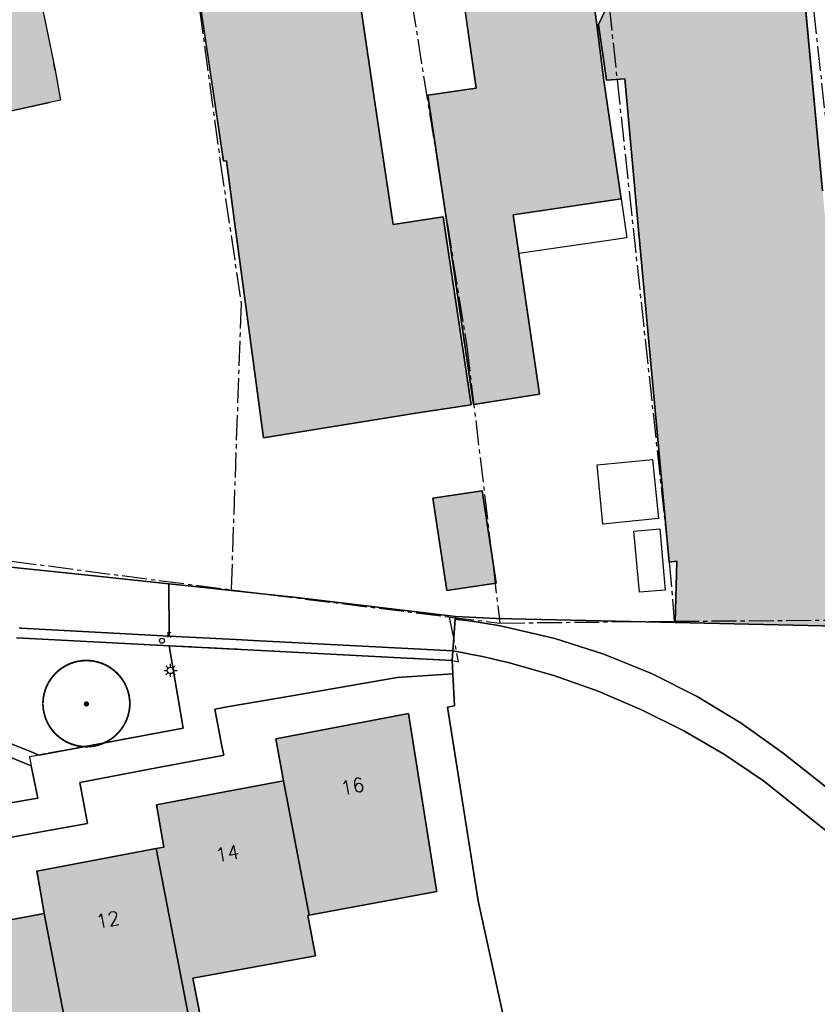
# Model space of a CAD drawing. Header units: metres. Extents: x 202952 to 203755, y 348879 to 349702.
# Tile 19 of 82: x 203274 to 203320, y 349285 to 349342. Entities that reach past the tile are written whole.
import ezdxf
from ezdxf.enums import TextEntityAlignment as Align

# ---------------------------------------------------------------- set-up
doc = ezdxf.new("R2010")
doc.units = ezdxf.units.M
doc.linetypes.add('1-200 CENTER', pattern=[4.28625, 2.8575, -0.47625, 0.47625, -0.47625])
for name, color, linetype in [('bgt.onbegroeidterreindeel', 252, 'Continuous'), ('PH-BEST-BEBOUWING', 1, 'Continuous'), ('PH-BEST-BEBOUWING-ARCERING', 254, 'Continuous'), ('PH-BEST-BEGROEIIING', 252, 'Continuous'), ('PH-BEST-HUISNUMMER', 7, 'Continuous'), ('PH-BEST-KADASTRALE-GRENS', 240, '1-200 CENTER'), ('PH-BEST-KOLK', 8, 'Continuous'), ('PH-BEST-LICHTMAST-HANDHAVENB', 6, 'Continuous'), ('PH-BEST-WEGDEEL', 253, 'Continuous'), ('PH-INM-BOOM-HANDHAVEN', 96, 'Continuous')]:
    doc.layers.add(name, color=color, linetype=linetype)
doc.styles.add('ROMANS', font='romans.shx')

# ---------------------------------------------------------------- blocks, each defined once
blk = doc.blocks.new('*U18')
blk.add_circle((0, 0), 0.142)
at = {"ltscale": 0.05, "style": 'ROMANS'}
blk.add_text('K', height=0.3, dxfattribs=at).set_placement((0.277, 0.195))
blk = doc.blocks.new('Lichtmast 2')
at = {"flags": 128}
for points in [[(-0.5, 0), (-0.25, 0)], [(-0.354, 0.354), (-0.177, 0.177)], [(0, 0.25), (0, 0.5)], [(0.177, 0.177), (0.354, 0.354)], [(0.25, 0), (0.5, 0)], [(-0.354, -0.354), (-0.177, -0.177)], [(0, -0.5), (0, -0.25)], [(0.177, -0.177), (0.354, -0.354)]]:
    blk.add_lwpolyline(points, dxfattribs=at)
blk.add_circle((0, 0), 0.25)
blk = doc.blocks.new('*U14')
at = {"const_width": 0.1}
blk.add_lwpolyline([(-2.5, 0.004, 0.990403), (2.5, 0.03, 0.990403), (-2.5, 0.018)], format="xyb", dxfattribs=at)
at = {"linetype": 'Continuous', "const_width": 0.15}
blk.add_lwpolyline([(-0.075, 0, 1), (0.075, 0, 1)], format="xyb", close=True, dxfattribs=at)

msp = doc.modelspace()

# ---------------------------------------------------------------- hatches: boundary and pattern name
at = {"layer": 'PH-BEST-BEBOUWING-ARCERING'}
for points in [[(203308.795, 349338.631), (203307.749, 349338.552), (203307.738, 349338.55), (203307.294, 349341.745), (203307.871, 349343.003), (203312.465, 349343.394), (203311.728, 349352.034), (203311.7, 349352.36), (203311.67, 349352.72), (203318.226, 349353.278), (203318.76, 349347.3), (203320.172, 349332.172), (203321.17, 349321.484), (203321.945, 349321.556), (203322.819, 349312.109), (203322.793, 349310.972), (203322.901, 349310.98), (203323.147, 349307.385), (203322.71, 349307.36), (203322.704, 349307.101), (203311.702, 349307.354), (203311.783, 349310.87), (203311.349, 349310.829), (203309.573, 349330.156)], [(203307.18, 349341.725), (203307.598, 349338.525), (203308.585, 349331.714), (203302.376, 349330.805), (203302.701, 349328.581), (203303.886, 349320.49), (203300.095, 349319.882), (203298.588, 349330.25), (203297.521, 349337.411), (203297.479, 349337.691), (203300.257, 349338.089), (203299.4, 349344.02), (203298.54, 349349.96), (203305.93, 349351.03), (203305.992, 349350.601), (203306.284, 349348.585)], [(203286.367, 349330.389), (203285.893, 349333.908), (203285.726, 349333.883), (203283.8, 349346.9), (203292.97, 349348.81), (203294.093, 349343.405), (203293.545, 349343.29), (203294.473, 349337.019), (203295.477, 349330.235), (203298.363, 349330.676), (203299.971, 349319.864), (203296.778, 349319.4), (203288.019, 349317.973)], [(203300.597, 349314.93), (203301.409, 349309.621), (203298.575, 349309.187), (203297.762, 349314.496)], [(203289.172, 349298.248), (203288.732, 349300.657), (203291.246, 349301.135), (203296.353, 349302.107), (203297.975, 349291.945), (203297.987, 349291.87), (203290.657, 349290.509)], [(203281.861, 349294.352), (203282.289, 349294.433), (203281.868, 349296.856), (203285.282, 349297.511), (203289.172, 349298.248), (203290.657, 349290.509), (203290.568, 349290.492), (203291.008, 349288.171), (203283.966, 349286.885), (203284.44, 349284.447), (203283.784, 349284.329)], [(203275.423, 349290.613), (203275.205, 349291.856), (203274.996, 349293.048), (203276.195, 349293.276), (203281.861, 349294.352), (203283.784, 349284.329), (203283.563, 349284.289), (203281.834, 349283.977), (203278.649, 349283.403), (203277.886, 349283.265), (203277.015, 349283.108), (203277.513, 349280.527), (203277.363, 349280.5)]]:
    msp.add_hatch(color=256, dxfattribs=at).paths.add_polyline_path(points, flags=17)
for points in [[(203308.796, 349338.631), (203307.75, 349338.552), (203307.739, 349338.55), (203307.295, 349341.745), (203307.872, 349343.003), (203312.466, 349343.394), (203311.729, 349352.034), (203311.701, 349352.36), (203311.671, 349352.72), (203318.227, 349353.278), (203318.761, 349347.3), (203320.173, 349332.172), (203321.171, 349321.484), (203321.946, 349321.556), (203322.82, 349312.109), (203322.794, 349310.972), (203322.902, 349310.98), (203323.148, 349307.385), (203322.711, 349307.36), (203322.705, 349307.101), (203311.703, 349307.354), (203311.784, 349310.87), (203311.35, 349310.829), (203309.574, 349330.156)], [(203307.181, 349341.725), (203307.599, 349338.525), (203308.586, 349331.714), (203302.377, 349330.805), (203302.702, 349328.581), (203303.887, 349320.49), (203300.096, 349319.882), (203298.589, 349330.25), (203297.522, 349337.411), (203297.48, 349337.691), (203300.258, 349338.089), (203299.401, 349344.02), (203298.541, 349349.96), (203305.931, 349351.03), (203305.993, 349350.601), (203306.285, 349348.585)], [(203274.84, 349345.01), (203268.12, 349343.63), (203269.33, 349337.75), (203270.222, 349333.366), (203266.232, 349332.732), (203267.903, 349321.624), (203273.375, 349322.589), (203271.751, 349333.427), (203272.805, 349333.718), (203272.234, 349336.5), (203275.718, 349337.254), (203276.348, 349337.391), (203276.05, 349339.13), (203275.974, 349339.501)], [(203275.423, 349290.613), (203268.144, 349289.247), (203268.589, 349286.82), (203270.575, 349276.465), (203270.667, 349276.483), (203270.151, 349279.211), (203274.141, 349279.924), (203277.363, 349280.5)]]:
    msp.add_hatch(color=256, dxfattribs=at).paths.add_polyline_path(points)

# ---------------------------------------------------------------- linework, layer by layer
at = {"layer": 'bgt.onbegroeidterreindeel'}
for p, q in [((203283.8, 349346.9), (203285.726, 349333.883)), ((203320.172, 349332.172), (203318.76, 349347.3)), ((203299.4, 349344.02), (203300.257, 349338.089)), ((203294.473, 349337.019), (203293.545, 349343.29)), ((203307.18, 349341.725), (203307.294, 349341.745)), ((203307.598, 349338.525), (203307.18, 349341.725)), ((203307.294, 349341.745), (203307.738, 349338.55)), ((203276.05, 349339.13), (203275.974, 349339.501)), ((203308.585, 349331.714), (203307.598, 349338.525)), ((203307.738, 349338.55), (203307.749, 349338.552)), ((203307.749, 349338.552), (203308.795, 349338.631)), ((203308.795, 349338.631), (203309.573, 349330.156)), ((203300.257, 349338.089), (203297.479, 349337.691)), ((203272.234, 349336.5), (203275.718, 349337.254)), ((203297.479, 349337.691), (203297.521, 349337.411)), ((203297.521, 349337.411), (203298.588, 349330.25)), ((203295.477, 349330.235), (203294.473, 349337.019)), ((203285.726, 349333.883), (203285.893, 349333.908)), ((203285.893, 349333.908), (203286.367, 349330.389)), ((203302.376, 349330.805), (203308.585, 349331.714)), ((203286.367, 349330.389), (203288.019, 349317.973)), ((203298.363, 349330.676), (203295.477, 349330.235)), ((203299.971, 349319.864), (203298.363, 349330.676)), ((203302.701, 349328.581), (203302.376, 349330.805)), ((203298.588, 349330.25), (203300.095, 349319.882)), ((203309.573, 349330.156), (203311.349, 349310.829)), ((203303.886, 349320.49), (203302.701, 349328.581)), ((203300.095, 349319.882), (203303.886, 349320.49)), ((203296.778, 349319.4), (203299.971, 349319.864)), ((203288.019, 349317.973), (203296.778, 349319.4)), ((203277.919, 349310.074), (203272.948, 349310.594)), ((203311.349, 349310.829), (203311.783, 349310.87)), ((203311.783, 349310.87), (203311.702, 349307.354)), ((203282.58, 349309.574), (203277.919, 349310.074)), ((203283.526, 349309.472), (203282.58, 349309.574)), ((203288.494, 349308.938), (203283.526, 349309.472)), ((203289.762, 349308.802), (203288.494, 349308.938)), ((203299.057, 349307.699), (203289.762, 349308.802)), ((203301.426, 349307.577), (203299.057, 349307.699)), ((203311.702, 349307.354), (203301.426, 349307.577))]:
    msp.add_line(p, q, dxfattribs=at)
msp.add_lwpolyline([(203300.597, 349314.93), (203297.762, 349314.496), (203298.575, 349309.187), (203301.409, 349309.621), (203300.597, 349314.93)], close=True, dxfattribs=at)
for points in [[(203331.151, 349289.361), (203317.896, 349299.832), (203315.495, 349301.558), (203312.966, 349303.09), (203310.325, 349304.418), (203307.587, 349305.535), (203304.77, 349306.433), (203301.891, 349307.107), (203301.419, 349307.195), (203300.947, 349307.276), (203300.473, 349307.352), (203299.998, 349307.422), (203299.522, 349307.486), (203299.046, 349307.544), (203299.057, 349307.699), (203301.426, 349307.577), (203311.702, 349307.354), (203322.704, 349307.101)], [(203302.846, 349280), (203300.364, 349291.349), (203298.602, 349302.485), (203298.997, 349302.548), (203298.91, 349304.389), (203298.874, 349305.157), (203298.912, 349305.713), (203299.447, 349305.618), (203299.98, 349305.516), (203300.512, 349305.408), (203301.043, 349305.293), (203301.572, 349305.171), (203302.099, 349305.043), (203304.708, 349304.302), (203307.266, 349303.398), (203309.761, 349302.335), (203312.184, 349301.117), (203314.526, 349299.748), (203316.777, 349298.234), (203329.841, 349287.81), (203332.637, 349285.726), (203335.575, 349283.85)], [(203259.219, 349280), (203257.687, 349288.411), (203264.514, 349289.696), (203264.267, 349291.153), (203264.721, 349291.239), (203270.897, 349292.408), (203270.492, 349294.452), (203274.188, 349295.115), (203275.672, 349295.381), (203277.911, 349295.782), (203277.461, 349298.144), (203281.874, 349298.983), (203285.565, 349299.685), (203285.735, 349299.717), (203285.636, 349300.232), (203285.226, 349302.369), (203285.93, 349302.49), (203289.769, 349303.153), (203295.712, 349304.178), (203298.91, 349304.389), (203298.997, 349302.548), (203298.602, 349302.485), (203300.364, 349291.349), (203302.846, 349280)], [(203284.44, 349284.447), (203283.966, 349286.885), (203291.008, 349288.171), (203290.568, 349290.492), (203290.657, 349290.509), (203297.987, 349291.87), (203297.975, 349291.945), (203296.353, 349302.107), (203291.246, 349301.135), (203288.732, 349300.657), (203289.172, 349298.248), (203285.282, 349297.511), (203281.868, 349296.856), (203282.289, 349294.433), (203281.861, 349294.352), (203276.195, 349293.276), (203274.996, 349293.048), (203275.205, 349291.856), (203275.423, 349290.613), (203268.144, 349289.247), (203268.589, 349286.82), (203268.426, 349286.789), (203261.283, 349285.432), (203262.284, 349280)]]:
    msp.add_lwpolyline(points, dxfattribs=at)
at = {"layer": 'PH-BEST-BEBOUWING'}
msp.add_lwpolyline([(203322.704, 349307.101), (203311.702, 349307.354), (203311.783, 349310.87), (203311.349, 349310.829), (203309.573, 349330.156), (203308.795, 349338.631), (203308.795, 349338.631), (203307.749, 349338.552), (203307.738, 349338.55), (203307.294, 349341.745), (203307.871, 349343.003), (203312.465, 349343.394), (203311.728, 349352.034), (203311.7, 349352.36), (203311.67, 349352.72), (203318.226, 349353.278), (203318.76, 349347.3), (203320.172, 349332.172)], dxfattribs=at)
for points in [[(203307.18, 349341.725), (203307.598, 349338.525), (203308.585, 349331.714), (203302.376, 349330.805), (203302.701, 349328.581), (203303.886, 349320.49), (203300.095, 349319.882), (203298.588, 349330.25), (203297.521, 349337.411), (203297.479, 349337.691), (203300.257, 349338.089), (203299.4, 349344.02), (203298.54, 349349.96), (203305.93, 349351.03), (203305.992, 349350.601), (203306.284, 349348.585), (203307.18, 349341.725)], [(203286.367, 349330.389), (203285.893, 349333.908), (203285.726, 349333.883), (203283.8, 349346.9), (203292.97, 349348.81), (203294.093, 349343.405), (203293.545, 349343.29), (203294.473, 349337.019), (203295.477, 349330.235), (203298.363, 349330.676), (203299.971, 349319.864), (203296.778, 349319.4), (203288.019, 349317.973), (203286.367, 349330.389)], [(203276.05, 349339.13), (203276.348, 349337.391), (203275.718, 349337.254), (203272.234, 349336.5), (203272.805, 349333.718), (203271.751, 349333.427), (203273.375, 349322.589), (203267.903, 349321.624), (203266.232, 349332.732), (203270.222, 349333.366), (203269.33, 349337.75), (203268.12, 349343.63), (203274.84, 349345.01), (203275.974, 349339.501), (203276.05, 349339.13)], [(203302.701, 349328.581), (203302.376, 349330.805), (203308.585, 349331.714), (203308.909, 349329.48), (203302.701, 349328.581)], [(203310.393, 349316.735), (203310.73, 349313.326), (203307.541, 349313.011), (203307.204, 349316.42), (203310.393, 349316.735)], [(203300.597, 349314.93), (203301.409, 349309.621), (203298.575, 349309.187), (203297.762, 349314.496), (203300.597, 349314.93)], [(203309.633, 349309.086), (203309.319, 349312.613), (203310.812, 349312.746), (203311.125, 349309.219), (203309.633, 349309.086)], [(203289.172, 349298.248), (203288.732, 349300.657), (203291.246, 349301.135), (203296.353, 349302.107), (203297.975, 349291.945), (203297.987, 349291.87), (203290.657, 349290.509), (203289.172, 349298.248)], [(203281.861, 349294.352), (203282.289, 349294.433), (203281.868, 349296.856), (203285.282, 349297.511), (203289.172, 349298.248), (203290.657, 349290.509), (203290.568, 349290.492), (203291.008, 349288.171), (203283.966, 349286.885), (203284.44, 349284.447), (203283.784, 349284.329), (203281.861, 349294.352)], [(203275.423, 349290.613), (203275.205, 349291.856), (203274.996, 349293.048), (203276.195, 349293.276), (203281.861, 349294.352), (203283.784, 349284.329), (203283.563, 349284.289), (203281.834, 349283.977), (203278.649, 349283.403), (203277.886, 349283.265), (203277.015, 349283.108), (203277.513, 349280.527), (203277.363, 349280.5), (203275.423, 349290.613)], [(203268.589, 349286.82), (203268.144, 349289.247), (203275.423, 349290.613), (203277.363, 349280.5), (203274.141, 349279.924), (203270.151, 349279.211), (203270.667, 349276.483), (203270.575, 349276.465), (203268.589, 349286.82)]]:
    msp.add_lwpolyline(points, close=True, dxfattribs=at)
at = {"layer": 'PH-BEST-BEGROEIIING'}
msp.add_lwpolyline([(203273.815, 349306.476), (203281.892, 349306.051), (203282.6, 349306.014), (203283.398, 349301.268), (203281.879, 349300.985), (203275.121, 349299.728), (203274.534, 349299.962), (203272.549, 349300.752)], dxfattribs=at)
msp.add_lwpolyline([(203272.142, 349300.138), (203272.69, 349299.915), (203274.667, 349299.109), (203275.042, 349297.25), (203273.603, 349296.99), (203268.626, 349296.09), (203267.93, 349299.394), (203272.142, 349300.138)], close=True, dxfattribs=at)
at = {"layer": 'PH-BEST-KADASTRALE-GRENS', "ltscale": 0.5}
for p, q in [((203269.282, 349311.432), (203286.165, 349309.231)), ((203286.165, 349309.231), (203298.708, 349307.666)), ((203298.708, 349307.666), (203301.616, 349307.32)), ((203298.708, 349307.666), (203299.224, 349305.096)), ((203301.616, 349307.32), (203311.645, 349307.422)), ((203311.645, 349307.422), (203323.139, 349307.506)), ((203298.873, 349305.157), (203282.597, 349306.014)), ((203298.873, 349305.157), (203299.224, 349305.096)), ((203275.12, 349299.728), (203274.563, 349299.624)), ((203274.563, 349299.624), (203274.667, 349299.108))]:
    msp.add_line(p, q, dxfattribs=at)
for points in [[(203306.969, 349351.344), (203311.349, 349310.829), (203311.645, 349307.422)], [(203295.54, 349349.362), (203299.715, 349323.22), (203301.616, 349307.32)], [(203283.763, 349346.877), (203285.538, 349333.852), (203286.735, 349325.692), (203286.165, 349309.231)], [(203319.646, 349342.626), (203321.945, 349321.556), (203322.836, 349311.923), (203323.139, 349307.506)], [(203282.597, 349306.014), (203283.398, 349301.268), (203275.12, 349299.728)], [(203274.667, 349299.108), (203275.042, 349297.25), (203268.627, 349296.09)]]:
    msp.add_lwpolyline(points, dxfattribs=at)
at = {"layer": 'PH-BEST-WEGDEEL'}
for points in [[(203312.465, 349343.394), (203307.871, 349343.003), (203307.294, 349341.745), (203307.18, 349341.725), (203306.284, 349348.585), (203305.992, 349350.601), (203305.93, 349351.03), (203307.216, 349351.326), (203307.577, 349351.409), (203311.7, 349352.36), (203311.728, 349352.034), (203312.465, 349343.394)], [(203299.057, 349307.699), (203299.046, 349307.544), (203298.912, 349305.713), (203287.457, 349306.31), (203286.434, 349306.365), (203282.597, 349306.572), (203282.58, 349309.574), (203283.526, 349309.472), (203288.494, 349308.938), (203289.762, 349308.802), (203299.057, 349307.699)]]:
    msp.add_lwpolyline(points, close=True, dxfattribs=at)
for points in [[(203272.948, 349310.594), (203277.919, 349310.074), (203282.58, 349309.574), (203282.597, 349306.572), (203281.894, 349306.61), (203274.066, 349307.032), (203273.982, 349307.037)], [(203329.841, 349287.81), (203316.777, 349298.234), (203314.526, 349299.748), (203312.184, 349301.117), (203309.761, 349302.335), (203307.266, 349303.398), (203304.708, 349304.302), (203302.099, 349305.043), (203301.572, 349305.171), (203301.043, 349305.293), (203300.512, 349305.408), (203299.98, 349305.516), (203299.447, 349305.618), (203298.912, 349305.713), (203299.046, 349307.544), (203299.522, 349307.486), (203299.998, 349307.422), (203300.473, 349307.352), (203300.947, 349307.276), (203301.419, 349307.195), (203301.891, 349307.107), (203304.77, 349306.433), (203307.587, 349305.535), (203310.325, 349304.418), (203312.966, 349303.09), (203315.495, 349301.558), (203317.896, 349299.832), (203331.151, 349289.361)], [(203273.982, 349307.037), (203274.066, 349307.032), (203281.894, 349306.61), (203282.597, 349306.572), (203286.434, 349306.365), (203287.457, 349306.31), (203298.912, 349305.713), (203298.874, 349305.157), (203295.527, 349305.333), (203287.877, 349305.736), (203286.362, 349305.816), (203282.6, 349306.014), (203281.892, 349306.051), (203273.815, 349306.476)], [(203272.549, 349300.752), (203274.534, 349299.962), (203275.121, 349299.728), (203281.879, 349300.985), (203283.398, 349301.268), (203282.6, 349306.014), (203286.362, 349305.816), (203287.877, 349305.736), (203295.527, 349305.333), (203298.874, 349305.157), (203298.91, 349304.389), (203295.712, 349304.178), (203289.769, 349303.153), (203285.93, 349302.49), (203285.226, 349302.369), (203285.636, 349300.232), (203285.735, 349299.717), (203285.565, 349299.685), (203281.874, 349298.983), (203277.461, 349298.144), (203277.911, 349295.782), (203275.672, 349295.381), (203274.188, 349295.115), (203270.492, 349294.452)], [(203273.603, 349296.99), (203275.042, 349297.25), (203274.667, 349299.109), (203272.69, 349299.915)]]:
    msp.add_lwpolyline(points, dxfattribs=at)

# ---------------------------------------------------------------- block references
at = {"layer": 'PH-BEST-KOLK', "color": 9}
msp.add_blockref('*U18', (203282.187, 349306.301), dxfattribs=at)
at = {"layer": 'PH-BEST-KOLK'}
msp.add_blockref('*U18', (203282.187, 349306.301), dxfattribs=at)
at = {"layer": 'PH-BEST-LICHTMAST-HANDHAVENB', "color": 9, "xscale": 0.75, "yscale": 0.75, "zscale": 0.75}
msp.add_blockref('Lichtmast 2', (203282.68, 349304.597), dxfattribs=at)
at = {"layer": 'PH-BEST-LICHTMAST-HANDHAVENB', "xscale": 0.75, "yscale": 0.75, "zscale": 0.75}
msp.add_blockref('Lichtmast 2', (203282.68, 349304.597), dxfattribs=at)
at = {"layer": 'PH-INM-BOOM-HANDHAVEN'}
msp.add_blockref('*U14', (203277.842, 349302.664), dxfattribs=at)

# ---------------------------------------------------------------- texts
at = {"layer": 'PH-BEST-HUISNUMMER', "style": 'ROMANS'}
for s, rotation, p in [('16', 10.8, (203293.138, 349297.932)), ('14', 10.7, (203285.944, 349294.074)), ('12', 10.8, (203279.069, 349290.259))]:
    msp.add_text(s, height=0.8, rotation=rotation, dxfattribs=at).set_placement(p, align=Align.MIDDLE_CENTER)

doc.saveas('drawing.dxf')
